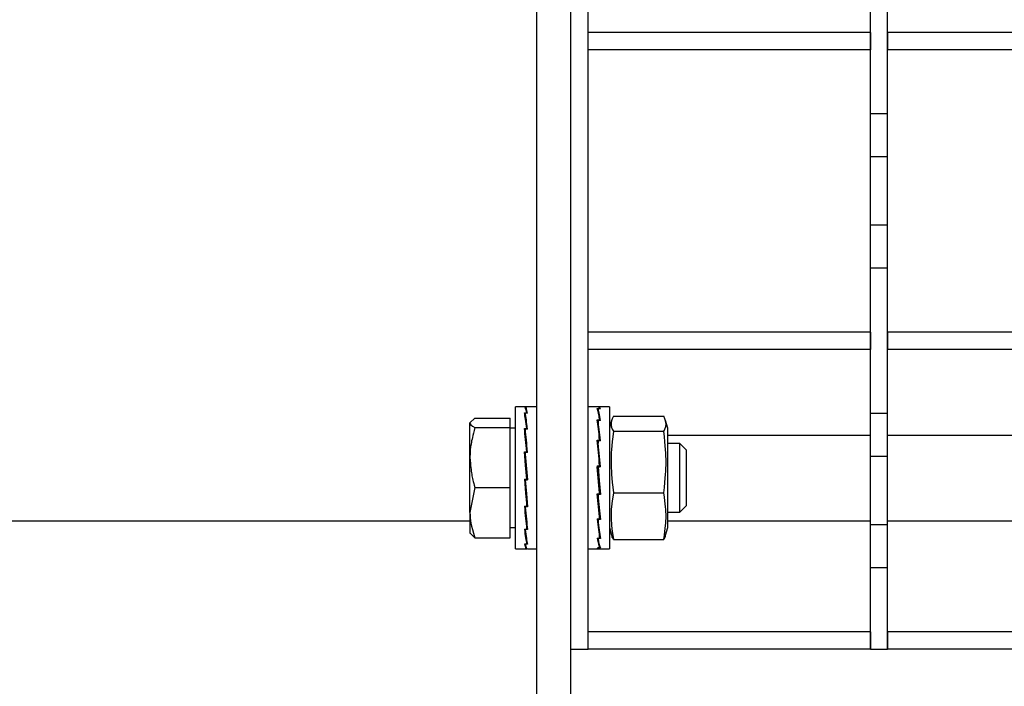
# Model space of a CAD drawing. Extents: x -72 to 51457, y 0 to 26838.
# Tile 107 of 203: x 9008 to 9123, y 9533 to 9611. Entities that reach past the tile are written whole.
import ezdxf
from ezdxf.enums import TextEntityAlignment as Align

# ---------------------------------------------------------------- set-up
doc = ezdxf.new("R2010")
doc.units = 0
doc.header["$LTSCALE"] = 12
for name, pattern in [('LDM', [0]), ('LEA', [0]), ('LFUN', [0]), ('SOLID_THIN', [0])]:
    doc.linetypes.add(name, pattern=pattern)
doc.layers.get('0').update_dxf_attribs({"linetype": 'CONTINUOUS'})
doc.layers.add('4', color=7, linetype='CONTINUOUS')
doc.styles.get("Standard").update_dxf_attribs({"font": 'medtext', "width": 0.75})
doc.styles.add('TDM', font='TXT', dxfattribs={"width": 0.675})
doc.dimstyles.new('MEDDIM1642', dxfattribs={"dimscale": 20, "dimtxt": 6, "dimasz": 3.5, "dimexe": 2.5, "dimexo": 2.5, "dimgap": 1.665, "dimtad": 1, "dimdec": 4, "dimrnd": 1, "dimzin": 12, "dimdsep": 46, "dimtxsty": 'Standard', "dimblk": 'MEDFUNV_7', "dimcen": 30, "dimclrd": 7, "dimclre": 7, "dimclrt": 7, "dimadec": 0, "dimazin": 0, "dimtfac": 0.7, "dimtdec": 4, "dimtmove": 0, "dimatfit": 3, "dimldrblk": 'MEDFUNV_7', "dimfxl": 0, "dimtolj": 1, "dimtzin": 0, "dimarcsym": 0})
doc.dimstyles.new('MEDDIM8157', dxfattribs={"dimscale": 20, "dimtxt": 6, "dimasz": 3.5, "dimexe": 2.5, "dimexo": 2.5, "dimgap": 1.665, "dimtad": 1, "dimdec": 4, "dimrnd": 1, "dimzin": 12, "dimdsep": 46, "dimtxsty": 'Standard', "dimblk": 'MEDFUNV_7', "dimcen": 30, "dimclrd": 7, "dimclre": 7, "dimclrt": 7, "dimadec": 0, "dimazin": 0, "dimtfac": 0.7, "dimtdec": 4, "dimtmove": 0, "dimatfit": 3, "dimldrblk": 'MEDFUNV_7', "dimfxl": 0, "dimtolj": 1, "dimtzin": 0, "dimarcsym": 0})

# ---------------------------------------------------------------- blocks, each defined once
blk = doc.blocks.new('MEDFUNV_6')
at = {"color": 0, "linetype": 'LFUN', "lineweight": -2}
for points in [[(1, 0.1333), (0, 0), (1, -0.1333), (1, 0.1333)], [(1, 0.1111), (0.1667, 0), (1, -0.1111)], [(1, 0.0889), (0.3333, 0), (1, -0.0889)], [(1, 0.0667), (0.5, 0), (1, -0.0667)], [(1, 0.0444), (0.6667, 0), (1, -0.0444)], [(1, 0.0222), (0.8333, 0), (1, -0.0222)]]:
    blk.add_lwpolyline(points, dxfattribs=at)
blk = doc.blocks.new('MEDFUNV_7')
at = {"color": 0, "linetype": 'LFUN', "lineweight": -2}
for points in [[(-1, 0.1333), (0, 0), (-1, -0.1333), (-1, 0.1333)], [(-1, 0.1111), (-0.1667, 0), (-1, -0.1111)], [(-1, 0.0889), (-0.3333, 0), (-1, -0.0889)], [(-1, 0.0667), (-0.5, 0), (-1, -0.0667)], [(-1, 0.0444), (-0.6667, 0), (-1, -0.0444)], [(-1, 0.0222), (-0.8333, 0), (-1, -0.0222)]]:
    blk.add_lwpolyline(points, dxfattribs=at)
blk = doc.blocks.new('MEDCLUMP_DIM_1643_')
at = {"layer": '4', "color": 7, "linetype": 'LEA', "lineweight": 25}
for p, q in [((5834.76, 9566.68), (5834.76, 10860.26)), ((10834.76, 9478.68), (10834.76, 10860.26))]:
    blk.add_line(p, q, dxfattribs=at)
at = {"layer": '4', "color": 7, "linetype": 'LDM', "lineweight": 25}
blk.add_line((5834.76, 10810.26), (10834.76, 10810.26), dxfattribs=at)
at = {"layer": '4', "color": 7, "linetype": 'LDM', "lineweight": 25, "xscale": 70, "yscale": 70, "zscale": 70}
for name, p in [('MEDFUNV_6', (5834.76, 10810.26)), ('MEDFUNV_7', (10834.76, 10810.26))]:
    blk.add_blockref(name, p, dxfattribs=at)
at = {"layer": '4', "color": 7, "lineweight": 25, "style": 'TDM', "width": 0.781579}
blk.add_text('5000', height=120, dxfattribs=at).set_placement((8186.26, 10810.26), align=Align.BOTTOM_LEFT)
blk = doc.blocks.new('*D70')
at = {"lineweight": 0}
blk.add_blockref('MEDCLUMP_DIM_1643_', (0, 0), dxfattribs=at)
blk = doc.blocks.new('MEDCLUMP_DIM_8158_')
at = {"layer": '4', "color": 7, "linetype": 'LEA', "lineweight": 25}
for p, q in [((5834.76, 10690.47), (5834.76, 11104.98)), ((11834.76, 9566.34), (11834.76, 11104.98))]:
    blk.add_line(p, q, dxfattribs=at)
at = {"layer": '4', "color": 7, "linetype": 'LDM', "lineweight": 25}
blk.add_line((5834.76, 11054.98), (11834.76, 11054.98), dxfattribs=at)
at = {"layer": '4', "color": 7, "linetype": 'LDM', "lineweight": 25, "xscale": 70, "yscale": 70, "zscale": 70}
for name, p in [('MEDFUNV_6', (5834.76, 11054.98)), ('MEDFUNV_7', (11834.76, 11054.98))]:
    blk.add_blockref(name, p, dxfattribs=at)
at = {"layer": '4', "color": 7, "lineweight": 25, "style": 'TDM'}
for s, width, p in [('( Option Aquaclean)', 0.748515, (8267.25, 11054.98)), ('6000', 0.781579, (7890.26, 11054.98))]:
    blk.add_text(s, height=120, dxfattribs=dict(at, width=width)).set_placement(p, align=Align.BOTTOM_LEFT)
blk = doc.blocks.new('*D16')
at = {"lineweight": 0}
blk.add_blockref('MEDCLUMP_DIM_8158_', (0, 0), dxfattribs=at)
blk = doc.blocks.new('Vela_Drauf')
at = {"color": 7, "linetype": 'SOLID_THIN', "lineweight": 25}
for p, q in [((9074.26, 9537.68), (9074.26, 9787.68)), ((9068.26, 9524.68), (9068.26, 9641.58)), ((9072.26, 9524.68), (9072.26, 9641.58)), ((9107.26, 9600.18), (9107.26, 9617.18)), ((9109.26, 9600.18), (9109.26, 9617.18)), ((9074.26, 9607.68), (9074.26, 9609.68)), ((9107.26, 9609.68), (9074.26, 9609.68)), ((9107.26, 9609.68), (9107.26, 9607.68)), ((9109.26, 9609.68), (9109.26, 9607.68)), ((9142.26, 9609.68), (9109.26, 9609.68)), ((9107.26, 9607.68), (9074.26, 9607.68)), ((9142.26, 9607.68), (9109.26, 9607.68)), ((9109.26, 9600.18), (9107.26, 9600.18)), ((9107.26, 9595.18), (9107.26, 9600.18)), ((9109.26, 9595.18), (9109.26, 9600.18)), ((9109.26, 9595.18), (9107.26, 9595.18)), ((9107.26, 9587.18), (9107.26, 9595.18)), ((9109.26, 9587.18), (9109.26, 9595.18)), ((9109.26, 9587.18), (9107.26, 9587.18)), ((9107.26, 9582.18), (9107.26, 9587.18)), ((9109.26, 9582.18), (9109.26, 9587.18)), ((9109.26, 9582.18), (9107.26, 9582.18)), ((9107.26, 9565.18), (9107.26, 9582.18)), ((9109.26, 9565.18), (9109.26, 9582.18)), ((9074.26, 9572.68), (9074.26, 9574.68)), ((9107.26, 9574.68), (9074.26, 9574.68)), ((9107.26, 9574.68), (9107.26, 9572.68)), ((9109.26, 9574.68), (9109.26, 9572.68)), ((9142.26, 9574.68), (9109.26, 9574.68)), ((9107.26, 9572.68), (9074.26, 9572.68)), ((9142.26, 9572.68), (9109.26, 9572.68)), ((9067.09, 9565.98), (9065.76, 9565.98)), ((9065.76, 9549.38), (9065.76, 9565.98)), ((9066.82, 9565.98), (9067.01, 9565.98)), ((9066.82, 9565.29), (9067.01, 9565.29)), ((9067.19, 9565.98), (9066.91, 9565.98)), ((9066.91, 9565.98), (9066.91, 9565.89)), ((9067.19, 9565.25), (9066.91, 9565.25)), ((9066.91, 9565.25), (9066.92, 9564.78)), ((9067.01, 9565.98), (9067.1, 9565.98)), ((9067.01, 9565.98), (9067.01, 9565.98)), ((9067.01, 9565.29), (9067.1, 9565.29)), ((9067.01, 9565.29), (9067.01, 9565.25)), ((9067.1, 9565.98), (9067.1, 9565.98)), ((9067.1, 9565.29), (9067.1, 9565.25)), ((9068.26, 9565.98), (9067.17, 9565.98)), ((9075.44, 9565.98), (9074.26, 9565.98)), ((9075.32, 9565.77), (9075.61, 9565.77)), ((9075.51, 9565.75), (9075.42, 9565.75)), ((9075.42, 9565.75), (9075.42, 9565.45)), ((9075.7, 9565.75), (9075.51, 9565.75)), ((9076.76, 9565.98), (9075.53, 9565.98)), ((9075.61, 9565.77), (9075.61, 9565.75)), ((9076.76, 9565.98), (9076.76, 9549.38)), ((9077.21, 9564.88), (9083.1, 9564.88)), ((9109.26, 9565.18), (9107.26, 9565.18)), ((9107.26, 9560.18), (9107.26, 9565.18)), ((9109.26, 9560.18), (9109.26, 9565.18)), ((9061.04, 9564.67), (9060.46, 9564.11)), ((9060.46, 9560.05), (9060.46, 9564.11)), ((9061.04, 9564.67), (9065.16, 9564.67)), ((9065.16, 9563.55), (9065.16, 9564.67)), ((9066.92, 9564.83), (9066.9, 9564.83)), ((9067.13, 9563.37), (9066.92, 9564.78)), ((9075.32, 9564.45), (9075.61, 9564.45)), ((9075.42, 9564.03), (9075.38, 9564.03)), ((9075.51, 9564.4), (9075.42, 9564.4)), ((9075.42, 9564.4), (9075.42, 9563.97)), ((9075.66, 9562.02), (9075.42, 9563.97)), ((9075.7, 9564.4), (9075.51, 9564.4)), ((9075.61, 9564.45), (9075.61, 9564.4)), ((9076.99, 9564.37), (9076.76, 9563.48)), ((9083.56, 9563.48), (9083.32, 9564.37)), ((9061.04, 9563.55), (9065.16, 9563.55)), ((9065.16, 9556.56), (9065.16, 9563.55)), ((9065.76, 9563.5), (9065.16, 9563.5)), ((9066.82, 9563.44), (9067.01, 9563.44)), ((9066.91, 9563.09), (9066.86, 9563.09)), ((9067.19, 9563.37), (9066.91, 9563.37)), ((9066.91, 9563.37), (9066.92, 9563.02)), ((9066.92, 9563.02), (9067.16, 9560.63)), ((9067.01, 9563.44), (9067.1, 9563.44)), ((9067.01, 9563.37), (9067.01, 9563.44)), ((9067.1, 9563.37), (9067.1, 9563.44)), ((9077.21, 9563.13), (9083.1, 9563.13)), ((9083.56, 9563.32), (9083.56, 9563.48)), ((9083.56, 9551.88), (9083.56, 9563.32)), ((9083.56, 9562.68), (9107.26, 9562.68)), ((9109.26, 9562.68), (9142.26, 9562.68)), ((9075.32, 9562.1), (9075.61, 9562.1)), ((9075.42, 9561.82), (9075.35, 9561.82)), ((9075.51, 9562.02), (9075.42, 9562.02)), ((9075.42, 9562.02), (9075.42, 9561.74)), ((9075.68, 9558.98), (9075.42, 9561.74)), ((9075.7, 9562.02), (9075.51, 9562.02)), ((9075.61, 9562.1), (9075.6, 9562.02)), ((9084.99, 9561.68), (9083.56, 9561.68)), ((9085.76, 9560.92), (9084.99, 9561.68)), ((9084.99, 9559.14), (9084.99, 9561.68)), ((9066.82, 9560.71), (9067.01, 9560.71)), ((9066.91, 9560.53), (9066.83, 9560.53)), ((9067.19, 9560.63), (9066.91, 9560.63)), ((9066.91, 9560.63), (9066.92, 9560.44)), ((9066.92, 9560.44), (9067.18, 9557.45)), ((9067.01, 9560.71), (9067.1, 9560.71)), ((9067.01, 9560.71), (9067.01, 9560.71)), ((9067.01, 9560.63), (9067.01, 9560.71)), ((9067.1, 9560.71), (9067.1, 9560.63)), ((9085.76, 9558.86), (9085.76, 9560.92)), ((9060.46, 9553.63), (9060.46, 9560.05)), ((9084.99, 9553.68), (9084.99, 9559.14)), ((9107.26, 9552.18), (9107.26, 9560.18)), ((9109.26, 9560.18), (9107.26, 9560.18)), ((9109.26, 9552.18), (9109.26, 9560.18)), ((9075.32, 9559.07), (9075.61, 9559.07)), ((9075.32, 9559.07), (9075.33, 9558.98)), ((9075.6, 9555.95), (9075.33, 9558.98)), ((9075.51, 9558.98), (9075.33, 9558.98)), ((9075.51, 9558.98), (9075.42, 9558.98)), ((9075.7, 9558.98), (9075.51, 9558.98)), ((9075.51, 9558.98), (9075.6, 9558.98)), ((9075.51, 9558.98), (9075.51, 9558.98)), ((9075.61, 9559.07), (9075.6, 9558.98)), ((9085.76, 9554.45), (9085.76, 9558.86)), ((9066.82, 9557.52), (9067.01, 9557.52)), ((9066.83, 9557.52), (9067.09, 9554.57)), ((9066.91, 9557.44), (9066.92, 9557.45)), ((9067.19, 9557.44), (9066.91, 9557.44)), ((9067.01, 9557.45), (9066.92, 9557.45)), ((9067.01, 9557.53), (9067.1, 9557.53)), ((9067.01, 9557.45), (9067.01, 9557.53)), ((9067.01, 9557.45), (9067.18, 9557.45)), ((9067.19, 9557.44), (9067.18, 9557.45)), ((9061.04, 9556.56), (9060.46, 9553.63)), ((9061.04, 9556.56), (9065.16, 9556.56)), ((9065.16, 9550.69), (9065.16, 9556.56)), ((9075.32, 9555.83), (9075.61, 9555.83)), ((9075.6, 9553.18), (9075.34, 9555.83)), ((9075.42, 9555.75), (9075.42, 9555.83)), ((9075.51, 9555.75), (9075.42, 9555.75)), ((9075.51, 9555.83), (9075.51, 9555.75)), ((9075.7, 9555.75), (9075.51, 9555.75)), ((9075.51, 9555.75), (9075.51, 9555.75)), ((9075.61, 9555.83), (9075.6, 9555.95)), ((9075.6, 9555.86), (9075.69, 9555.86)), ((9077.21, 9555.93), (9083.1, 9555.93)), ((9067.1, 9554.36), (9067.09, 9554.57)), ((9067.09, 9554.49), (9067.17, 9554.49)), ((9060.46, 9553.63), (9060.46, 9551.18)), ((9066.82, 9554.36), (9067.01, 9554.36)), ((9066.85, 9554.36), (9067.09, 9552.09)), ((9066.91, 9554.28), (9066.91, 9554.36)), ((9067.19, 9554.28), (9066.91, 9554.28)), ((9067.01, 9554.36), (9067.1, 9554.36)), ((9083.56, 9553.68), (9084.99, 9553.68)), ((9084.99, 9553.68), (9085.76, 9554.45)), ((8784.76, 9552.68), (9060.46, 9552.68)), ((9075.32, 9552.88), (9075.61, 9552.88)), ((9075.6, 9551.09), (9075.37, 9552.88)), ((9075.42, 9552.8), (9075.42, 9552.88)), ((9075.51, 9552.8), (9075.42, 9552.8)), ((9075.51, 9552.88), (9075.51, 9552.8)), ((9075.7, 9552.8), (9075.51, 9552.8)), ((9075.61, 9552.88), (9075.6, 9553.18)), ((9075.6, 9553.1), (9075.67, 9553.1)), ((9083.56, 9552.68), (9107.26, 9552.68)), ((9109.26, 9552.68), (9142.26, 9552.68)), ((9061.04, 9550.69), (9060.46, 9551.26)), ((9065.16, 9551.87), (9065.76, 9551.87)), ((9066.82, 9551.7), (9067.01, 9551.7)), ((9066.88, 9551.7), (9066.96, 9551.27)), ((9066.91, 9551.64), (9066.91, 9551.7)), ((9067.19, 9551.64), (9066.91, 9551.64)), ((9067.01, 9551.7), (9067.1, 9551.7)), ((9067.1, 9551.7), (9067.09, 9552.09)), ((9067.09, 9552.02), (9067.15, 9552.02)), ((9075.61, 9550.65), (9075.6, 9551.09)), ((9076.76, 9551.88), (9076.99, 9551)), ((9083.32, 9551), (9083.56, 9551.88)), ((9109.26, 9552.18), (9107.26, 9552.18)), ((9107.26, 9547.18), (9107.26, 9552.18)), ((9109.26, 9547.18), (9109.26, 9552.18)), ((9061.04, 9550.69), (9065.16, 9550.69)), ((9066.82, 9549.96), (9067.01, 9549.96)), ((9066.91, 9549.92), (9066.91, 9549.96)), ((9067.19, 9549.92), (9066.91, 9549.92)), ((9067.01, 9549.96), (9067.1, 9549.96)), ((9067.1, 9549.96), (9067.09, 9550.4)), ((9075.32, 9550.65), (9075.61, 9550.65)), ((9075.42, 9550.65), (9075.42, 9550.61)), ((9075.51, 9550.61), (9075.42, 9550.61)), ((9075.51, 9550.65), (9075.51, 9550.61)), ((9075.7, 9550.61), (9075.51, 9550.61)), ((9075.6, 9551.04), (9075.63, 9551.04)), ((9077.21, 9550.49), (9083.1, 9550.49)), ((9065.76, 9549.38), (9067.09, 9549.38)), ((9067.1, 9549.38), (9067.1, 9549.42)), ((9067.15, 9549.39), (9067.1, 9549.39)), ((9067.17, 9549.38), (9068.26, 9549.38)), ((9074.26, 9549.38), (9075.44, 9549.38)), ((9075.32, 9549.5), (9075.61, 9549.5)), ((9075.42, 9549.49), (9075.42, 9549.5)), ((9075.51, 9549.49), (9075.42, 9549.49)), ((9075.51, 9549.49), (9075.51, 9549.5)), ((9075.7, 9549.49), (9075.51, 9549.49)), ((9075.53, 9549.38), (9076.76, 9549.38)), ((9075.61, 9549.5), (9075.6, 9549.73)), ((9107.26, 9537.68), (9107.26, 9547.18)), ((9109.26, 9547.18), (9107.26, 9547.18)), ((9109.26, 9537.68), (9109.26, 9547.18)), ((9074.26, 9537.68), (9074.26, 9539.68)), ((9107.26, 9539.68), (9074.26, 9539.68)), ((9107.26, 9539.68), (9107.26, 9537.68)), ((9109.26, 9539.68), (9109.26, 9537.68)), ((9142.26, 9539.68), (9109.26, 9539.68)), ((9072.26, 9537.68), (9074.26, 9537.68)), ((9107.26, 9537.68), (9074.26, 9537.68)), ((9107.26, 9537.68), (9109.26, 9537.68)), ((9142.26, 9537.68), (9109.26, 9537.68))]:
    blk.add_line(p, q, dxfattribs=at)
for points in [[(9067.19, 9565.98), (9067.18, 9565.98), (9067.17, 9565.98)], [(9067.1, 9557.53), (9066.96, 9559.15), (9066.82, 9560.71)], [(9067.19, 9557.44), (9067.05, 9559.06), (9066.91, 9560.63)], [(9075.32, 9559.07), (9075.47, 9557.45), (9075.61, 9555.83)], [(9075.42, 9558.98), (9075.56, 9557.36), (9075.7, 9555.75)], [(9066.82, 9557.52), (9066.96, 9555.91), (9067.1, 9554.36)], [(9066.91, 9557.44), (9067.05, 9555.82), (9067.19, 9554.28)]]:
    blk.add_lwpolyline(points, dxfattribs=at)
for points in [[(9075.7, 9565.75), (9075.63, 9565.94), (9075.56, 9566.02), (9075.49, 9565.97)], [(9067.1, 9565.29), (9067.01, 9565.73), (9066.91, 9565.96), (9066.82, 9565.98)], [(9067.1, 9563.44), (9067, 9564.25), (9066.91, 9564.84), (9066.82, 9565.29)], [(9067.19, 9565.25), (9067.1, 9565.7), (9067, 9565.95), (9066.91, 9565.98)], [(9067.19, 9563.37), (9067.09, 9564.19), (9067, 9564.79), (9066.91, 9565.25)], [(9075.61, 9564.45), (9075.51, 9565.08), (9075.42, 9565.53), (9075.32, 9565.77)], [(9075.7, 9564.4), (9075.61, 9565.04), (9075.51, 9565.5), (9075.42, 9565.75)], [(9075.61, 9565.77), (9075.55, 9565.91), (9075.5, 9565.98), (9075.44, 9565.98)], [(9060.46, 9564.11), (9060.46, 9563.95), (9060.58, 9563.83), (9061.04, 9563.55)], [(9075.61, 9562.1), (9075.51, 9563.04), (9075.42, 9563.81), (9075.32, 9564.45)], [(9075.7, 9562.02), (9075.6, 9562.97), (9075.51, 9563.75), (9075.42, 9564.4)], [(9067.1, 9560.71), (9067, 9561.74), (9066.91, 9562.64), (9066.82, 9563.44)], [(9067.19, 9560.63), (9067.1, 9561.66), (9067, 9562.57), (9066.91, 9563.37)], [(9075.61, 9559.07), (9075.51, 9560.16), (9075.42, 9561.16), (9075.32, 9562.1)], [(9075.7, 9558.98), (9075.6, 9560.07), (9075.51, 9561.08), (9075.42, 9562.02)], [(9075.32, 9555.83), (9075.42, 9554.76), (9075.51, 9553.78), (9075.61, 9552.88)], [(9075.42, 9555.75), (9075.51, 9554.67), (9075.6, 9553.7), (9075.7, 9552.8)], [(9060.46, 9553.63), (9060.46, 9552.78), (9060.58, 9552.18), (9061.04, 9550.69)], [(9066.82, 9554.36), (9066.91, 9553.35), (9067, 9552.47), (9067.1, 9551.7)], [(9066.91, 9554.28), (9067, 9553.27), (9067.1, 9552.4), (9067.19, 9551.64)], [(9075.32, 9552.88), (9075.42, 9551.97), (9075.51, 9551.25), (9075.61, 9550.65)], [(9075.42, 9552.8), (9075.51, 9551.9), (9075.6, 9551.19), (9075.7, 9550.61)], [(9066.82, 9551.7), (9066.91, 9550.92), (9067, 9550.37), (9067.1, 9549.96)], [(9066.91, 9551.64), (9067, 9550.87), (9067.09, 9550.32), (9067.19, 9549.92)], [(9066.82, 9549.96), (9066.91, 9549.56), (9067.01, 9549.36), (9067.1, 9549.38)], [(9066.91, 9549.92), (9066.99, 9549.57), (9067.08, 9549.38), (9067.17, 9549.38)], [(9075.32, 9550.65), (9075.42, 9550.07), (9075.51, 9549.68), (9075.61, 9549.5)], [(9075.42, 9550.61), (9075.51, 9550.04), (9075.61, 9549.66), (9075.7, 9549.49)], [(9077.21, 9550.49), (9077.09, 9550.7), (9077.07, 9550.76), (9077.04, 9551)], [(9083.27, 9551), (9083.25, 9550.76), (9083.23, 9550.7), (9083.1, 9550.49)], [(9075.32, 9549.5), (9075.38, 9549.4), (9075.43, 9549.36), (9075.49, 9549.4)], [(9075.42, 9549.49), (9075.45, 9549.42), (9075.49, 9549.38), (9075.53, 9549.38)]]:
    blk.add_open_spline(points, degree=3, dxfattribs=at)
for points, knots in [([(9077.21, 9564.88), (9077, 9564.41), (9076.94, 9564.21), (9076.94, 9563.96), (9076.95, 9563.84), (9076.97, 9563.71), (9077.01, 9563.58), (9077.05, 9563.45), (9077.1, 9563.34), (9077.21, 9563.13)], [0, 0, 0, 0, 1, 1, 1, 2, 2, 2, 3, 3, 3, 3]), ([(9083.1, 9563.13), (9083.22, 9563.34), (9083.26, 9563.45), (9083.31, 9563.58), (9083.35, 9563.71), (9083.37, 9563.84), (9083.37, 9563.96), (9083.38, 9564.21), (9083.32, 9564.41), (9083.1, 9564.88)], [0, 0, 0, 0, 1, 1, 1, 2, 2, 2, 3, 3, 3, 3]), ([(9061.04, 9563.55), (9060.77, 9562.57), (9060.67, 9562.13), (9060.59, 9561.64), (9060.5, 9561.14), (9060.48, 9560.83), (9060.46, 9560.05)], [0, 0, 0, 0, 1, 1, 1, 2, 2, 2, 2]), ([(9077.21, 9563.13), (9077.01, 9561.29), (9076.94, 9560.45), (9076.94, 9559.53), (9076.95, 9558.61), (9077.01, 9557.78), (9077.21, 9555.93)], [0, 0, 0, 0, 1, 1, 1, 2, 2, 2, 2]), ([(9083.1, 9555.93), (9083.31, 9557.77), (9083.37, 9558.6), (9083.37, 9559.52), (9083.37, 9560.44), (9083.31, 9561.28), (9083.1, 9563.13)], [0, 0, 0, 0, 1, 1, 1, 2, 2, 2, 2]), ([(9060.46, 9560.05), (9060.53, 9559.05), (9060.58, 9558.6), (9060.66, 9558.1), (9060.74, 9557.6), (9060.82, 9557.3), (9061.04, 9556.56)], [0, 0, 0, 0, 1, 1, 1, 2, 2, 2, 2]), ([(9077.21, 9555.93), (9077.01, 9554.54), (9076.94, 9553.91), (9076.94, 9553.21), (9076.95, 9552.51), (9077.01, 9551.88), (9077.21, 9550.49)], [0, 0, 0, 0, 1, 1, 1, 2, 2, 2, 2]), ([(9083.1, 9550.49), (9083.31, 9551.88), (9083.37, 9552.51), (9083.37, 9553.2), (9083.37, 9553.9), (9083.31, 9554.53), (9083.1, 9555.93)], [0, 0, 0, 0, 1, 1, 1, 2, 2, 2, 2])]:
    blk.add_open_spline(points, degree=3, knots=knots, dxfattribs=at)
blk = doc.blocks.new('Türen_Drauf')
at = {"color": 7, "linetype": 'SOLID_THIN', "lineweight": 25}
for p, q in [((9074.26, 9537.68), (9074.26, 9787.68)), ((9068.26, 9524.68), (9068.26, 9641.58)), ((9072.26, 9524.68), (9072.26, 9641.58)), ((9107.26, 9600.18), (9107.26, 9617.18)), ((9109.26, 9600.18), (9109.26, 9617.18)), ((9107.26, 9609.68), (9074.26, 9609.68)), ((9074.26, 9607.68), (9074.26, 9609.68)), ((9107.26, 9609.68), (9107.26, 9607.68)), ((9109.26, 9609.68), (9109.26, 9607.68)), ((9142.26, 9609.68), (9109.26, 9609.68)), ((9107.26, 9607.68), (9074.26, 9607.68)), ((9142.26, 9607.68), (9109.26, 9607.68)), ((9109.26, 9600.18), (9107.26, 9600.18)), ((9107.26, 9595.18), (9107.26, 9600.18)), ((9109.26, 9595.18), (9109.26, 9600.18)), ((9109.26, 9595.18), (9107.26, 9595.18)), ((9107.26, 9587.18), (9107.26, 9595.18)), ((9109.26, 9587.18), (9109.26, 9595.18)), ((9109.26, 9587.18), (9107.26, 9587.18)), ((9107.26, 9582.18), (9107.26, 9587.18)), ((9109.26, 9582.18), (9109.26, 9587.18)), ((9109.26, 9582.18), (9107.26, 9582.18)), ((9107.26, 9565.18), (9107.26, 9582.18)), ((9109.26, 9565.18), (9109.26, 9582.18)), ((9074.26, 9572.68), (9074.26, 9574.68)), ((9107.26, 9574.68), (9074.26, 9574.68)), ((9107.26, 9574.68), (9107.26, 9572.68)), ((9109.26, 9574.68), (9109.26, 9572.68)), ((9142.26, 9574.68), (9109.26, 9574.68)), ((9107.26, 9572.68), (9074.26, 9572.68)), ((9142.26, 9572.68), (9109.26, 9572.68)), ((9067.09, 9565.98), (9065.76, 9565.98)), ((9065.76, 9549.38), (9065.76, 9565.98)), ((9066.82, 9565.98), (9067.01, 9565.98)), ((9066.82, 9565.29), (9067.01, 9565.29)), ((9067.19, 9565.98), (9066.91, 9565.98)), ((9066.91, 9565.98), (9066.91, 9565.89)), ((9067.19, 9565.25), (9066.91, 9565.25)), ((9066.91, 9565.25), (9066.92, 9564.78)), ((9067.01, 9565.98), (9067.1, 9565.98)), ((9067.01, 9565.98), (9067.01, 9565.98)), ((9067.01, 9565.29), (9067.1, 9565.29)), ((9067.01, 9565.29), (9067.01, 9565.25)), ((9067.1, 9565.98), (9067.1, 9565.98)), ((9067.1, 9565.29), (9067.1, 9565.25)), ((9068.26, 9565.98), (9067.17, 9565.98)), ((9075.44, 9565.98), (9074.26, 9565.98)), ((9075.32, 9565.77), (9075.61, 9565.77)), ((9075.51, 9565.75), (9075.42, 9565.75)), ((9075.42, 9565.75), (9075.42, 9565.45)), ((9075.7, 9565.75), (9075.51, 9565.75)), ((9076.76, 9565.98), (9075.53, 9565.98)), ((9075.61, 9565.77), (9075.61, 9565.75)), ((9076.76, 9565.98), (9076.76, 9549.38)), ((9077.21, 9564.88), (9083.1, 9564.88)), ((9109.26, 9565.18), (9107.26, 9565.18)), ((9107.26, 9560.18), (9107.26, 9565.18)), ((9109.26, 9560.18), (9109.26, 9565.18)), ((9061.04, 9564.67), (9060.46, 9564.11)), ((9060.46, 9560.05), (9060.46, 9564.11)), ((9061.04, 9564.67), (9065.16, 9564.67)), ((9065.16, 9563.55), (9065.16, 9564.67)), ((9066.92, 9564.83), (9066.9, 9564.83)), ((9067.13, 9563.37), (9066.92, 9564.78)), ((9075.32, 9564.45), (9075.61, 9564.45)), ((9075.42, 9564.03), (9075.38, 9564.03)), ((9075.51, 9564.4), (9075.42, 9564.4)), ((9075.42, 9564.4), (9075.42, 9563.97)), ((9075.66, 9562.02), (9075.42, 9563.97)), ((9075.7, 9564.4), (9075.51, 9564.4)), ((9075.61, 9564.45), (9075.61, 9564.4)), ((9076.99, 9564.37), (9076.76, 9563.48)), ((9083.56, 9563.48), (9083.32, 9564.37)), ((9061.04, 9563.55), (9065.16, 9563.55)), ((9065.16, 9556.56), (9065.16, 9563.55)), ((9065.76, 9563.5), (9065.16, 9563.5)), ((9066.82, 9563.44), (9067.01, 9563.44)), ((9066.91, 9563.09), (9066.86, 9563.09)), ((9067.19, 9563.37), (9066.91, 9563.37)), ((9066.91, 9563.37), (9066.92, 9563.02)), ((9066.92, 9563.02), (9067.16, 9560.63)), ((9067.01, 9563.44), (9067.1, 9563.44)), ((9067.01, 9563.37), (9067.01, 9563.44)), ((9067.1, 9563.37), (9067.1, 9563.44)), ((9077.21, 9563.13), (9083.1, 9563.13)), ((9083.56, 9563.32), (9083.56, 9563.48)), ((9083.56, 9551.88), (9083.56, 9563.32)), ((9075.32, 9562.1), (9075.61, 9562.1)), ((9075.42, 9561.82), (9075.35, 9561.82)), ((9075.51, 9562.02), (9075.42, 9562.02)), ((9075.42, 9562.02), (9075.42, 9561.74)), ((9075.68, 9558.98), (9075.42, 9561.74)), ((9075.7, 9562.02), (9075.51, 9562.02)), ((9075.61, 9562.1), (9075.6, 9562.02)), ((9084.99, 9561.68), (9083.56, 9561.68)), ((9085.76, 9560.92), (9084.99, 9561.68)), ((9084.99, 9559.14), (9084.99, 9561.68)), ((9066.82, 9560.71), (9067.01, 9560.71)), ((9066.91, 9560.53), (9066.83, 9560.53)), ((9067.19, 9560.63), (9066.91, 9560.63)), ((9066.91, 9560.63), (9066.92, 9560.44)), ((9066.92, 9560.44), (9067.18, 9557.45)), ((9067.01, 9560.71), (9067.1, 9560.71)), ((9067.01, 9560.63), (9067.01, 9560.71)), ((9067.1, 9560.71), (9067.1, 9560.63)), ((9085.76, 9558.86), (9085.76, 9560.92)), ((9060.46, 9553.63), (9060.46, 9560.05)), ((9084.99, 9553.68), (9084.99, 9559.14)), ((9109.26, 9560.18), (9107.26, 9560.18)), ((9107.26, 9552.18), (9107.26, 9560.18)), ((9109.26, 9552.18), (9109.26, 9560.18)), ((9075.32, 9559.07), (9075.61, 9559.07)), ((9075.32, 9559.07), (9075.33, 9558.98)), ((9075.6, 9555.95), (9075.33, 9558.98)), ((9075.51, 9558.98), (9075.33, 9558.98)), ((9075.51, 9558.98), (9075.42, 9558.98)), ((9075.7, 9558.98), (9075.51, 9558.98)), ((9075.51, 9558.98), (9075.6, 9558.98)), ((9075.51, 9558.98), (9075.51, 9558.98)), ((9075.61, 9559.07), (9075.6, 9558.98)), ((9085.76, 9554.45), (9085.76, 9558.86)), ((9066.82, 9557.52), (9067.01, 9557.52)), ((9066.83, 9557.52), (9067.09, 9554.57)), ((9066.91, 9557.44), (9066.92, 9557.45)), ((9067.19, 9557.44), (9066.91, 9557.44)), ((9067.01, 9557.45), (9066.92, 9557.45)), ((9067.01, 9557.53), (9067.1, 9557.53)), ((9067.01, 9557.45), (9067.01, 9557.53)), ((9067.01, 9557.45), (9067.18, 9557.45)), ((9067.19, 9557.44), (9067.18, 9557.45)), ((9061.04, 9556.56), (9060.46, 9553.63)), ((9061.04, 9556.56), (9065.16, 9556.56)), ((9065.16, 9550.69), (9065.16, 9556.56)), ((9075.32, 9555.83), (9075.61, 9555.83)), ((9075.6, 9553.18), (9075.34, 9555.83)), ((9075.42, 9555.75), (9075.42, 9555.83)), ((9075.51, 9555.75), (9075.42, 9555.75)), ((9075.51, 9555.83), (9075.51, 9555.75)), ((9075.7, 9555.75), (9075.51, 9555.75)), ((9075.51, 9555.75), (9075.51, 9555.75)), ((9075.61, 9555.83), (9075.6, 9555.95)), ((9075.6, 9555.86), (9075.69, 9555.86)), ((9077.21, 9555.93), (9083.1, 9555.93)), ((9067.1, 9554.36), (9067.09, 9554.57)), ((9067.09, 9554.49), (9067.17, 9554.49)), ((9060.46, 9553.63), (9060.46, 9551.18)), ((9066.82, 9554.36), (9067.01, 9554.36)), ((9066.85, 9554.36), (9067.09, 9552.09)), ((9066.91, 9554.28), (9066.91, 9554.36)), ((9067.19, 9554.28), (9066.91, 9554.28)), ((9067.01, 9554.36), (9067.1, 9554.36)), ((9083.56, 9553.68), (9084.99, 9553.68)), ((9084.99, 9553.68), (9085.76, 9554.45)), ((9075.32, 9552.88), (9075.61, 9552.88)), ((9075.6, 9551.09), (9075.37, 9552.88)), ((9075.42, 9552.8), (9075.42, 9552.88)), ((9075.51, 9552.8), (9075.42, 9552.8)), ((9075.51, 9552.88), (9075.51, 9552.8)), ((9075.7, 9552.8), (9075.51, 9552.8)), ((9075.61, 9552.88), (9075.6, 9553.18)), ((9075.6, 9553.1), (9075.67, 9553.1)), ((9061.04, 9550.69), (9060.46, 9551.26)), ((9065.16, 9551.87), (9065.76, 9551.87)), ((9066.82, 9551.7), (9067.01, 9551.7)), ((9066.88, 9551.7), (9066.96, 9551.27)), ((9066.91, 9551.64), (9066.91, 9551.7)), ((9067.19, 9551.64), (9066.91, 9551.64)), ((9067.01, 9551.7), (9067.1, 9551.7)), ((9067.1, 9551.7), (9067.09, 9552.09)), ((9067.09, 9552.02), (9067.15, 9552.02)), ((9075.61, 9550.65), (9075.6, 9551.09)), ((9076.76, 9551.88), (9076.99, 9551)), ((9083.32, 9551), (9083.56, 9551.88)), ((9109.26, 9552.18), (9107.26, 9552.18)), ((9107.26, 9547.18), (9107.26, 9552.18)), ((9109.26, 9547.18), (9109.26, 9552.18)), ((9061.04, 9550.69), (9065.16, 9550.69)), ((9066.82, 9549.96), (9067.01, 9549.96)), ((9066.91, 9549.92), (9066.91, 9549.96)), ((9067.19, 9549.92), (9066.91, 9549.92)), ((9067.01, 9549.96), (9067.1, 9549.96)), ((9067.1, 9549.96), (9067.09, 9550.4)), ((9075.32, 9550.65), (9075.61, 9550.65)), ((9075.42, 9550.65), (9075.42, 9550.61)), ((9075.51, 9550.61), (9075.42, 9550.61)), ((9075.51, 9550.65), (9075.51, 9550.61)), ((9075.7, 9550.61), (9075.51, 9550.61)), ((9075.6, 9551.04), (9075.63, 9551.04)), ((9077.21, 9550.49), (9083.1, 9550.49)), ((9065.76, 9549.38), (9067.09, 9549.38)), ((9067.1, 9549.38), (9067.1, 9549.42)), ((9067.15, 9549.39), (9067.1, 9549.39)), ((9067.17, 9549.38), (9068.26, 9549.38)), ((9074.26, 9549.38), (9075.44, 9549.38)), ((9075.32, 9549.5), (9075.61, 9549.5)), ((9075.42, 9549.49), (9075.42, 9549.5)), ((9075.51, 9549.49), (9075.42, 9549.49)), ((9075.51, 9549.49), (9075.51, 9549.5)), ((9075.7, 9549.49), (9075.51, 9549.49)), ((9075.53, 9549.38), (9076.76, 9549.38)), ((9075.61, 9549.5), (9075.6, 9549.73)), ((9109.26, 9547.18), (9107.26, 9547.18)), ((9107.26, 9537.68), (9107.26, 9547.18)), ((9109.26, 9537.68), (9109.26, 9547.18)), ((9074.26, 9537.68), (9074.26, 9539.68)), ((9107.26, 9539.68), (9074.26, 9539.68)), ((9107.26, 9539.68), (9107.26, 9537.68)), ((9109.26, 9539.68), (9109.26, 9537.68)), ((9142.26, 9539.68), (9109.26, 9539.68)), ((9072.26, 9537.68), (9074.26, 9537.68)), ((9107.26, 9537.68), (9074.26, 9537.68)), ((9107.26, 9537.68), (9109.26, 9537.68)), ((9142.26, 9537.68), (9109.26, 9537.68))]:
    blk.add_line(p, q, dxfattribs=at)
for points in [[(9067.19, 9565.98), (9067.18, 9565.98), (9067.17, 9565.98)], [(9067.1, 9557.53), (9066.96, 9559.15), (9066.82, 9560.71)], [(9067.19, 9557.44), (9067.05, 9559.06), (9066.91, 9560.63)], [(9075.32, 9559.07), (9075.47, 9557.45), (9075.61, 9555.83)], [(9075.42, 9558.98), (9075.56, 9557.36), (9075.7, 9555.75)], [(9066.82, 9557.52), (9066.96, 9555.91), (9067.1, 9554.36)], [(9066.91, 9557.44), (9067.05, 9555.82), (9067.19, 9554.28)]]:
    blk.add_lwpolyline(points, dxfattribs=at)
for points in [[(9075.7, 9565.75), (9075.63, 9565.94), (9075.56, 9566.02), (9075.49, 9565.97)], [(9067.1, 9565.29), (9067.01, 9565.73), (9066.91, 9565.96), (9066.82, 9565.98)], [(9067.1, 9563.44), (9067, 9564.25), (9066.91, 9564.84), (9066.82, 9565.29)], [(9067.19, 9565.25), (9067.1, 9565.7), (9067, 9565.95), (9066.91, 9565.98)], [(9067.19, 9563.37), (9067.09, 9564.19), (9067, 9564.79), (9066.91, 9565.25)], [(9075.61, 9564.45), (9075.51, 9565.08), (9075.42, 9565.53), (9075.32, 9565.77)], [(9075.7, 9564.4), (9075.61, 9565.04), (9075.51, 9565.5), (9075.42, 9565.75)], [(9075.61, 9565.77), (9075.55, 9565.91), (9075.5, 9565.98), (9075.44, 9565.98)], [(9060.46, 9564.11), (9060.46, 9563.95), (9060.58, 9563.83), (9061.04, 9563.55)], [(9075.61, 9562.1), (9075.51, 9563.04), (9075.42, 9563.81), (9075.32, 9564.45)], [(9075.7, 9562.02), (9075.6, 9562.97), (9075.51, 9563.75), (9075.42, 9564.4)], [(9067.1, 9560.71), (9067, 9561.74), (9066.91, 9562.64), (9066.82, 9563.44)], [(9067.19, 9560.63), (9067.1, 9561.66), (9067, 9562.57), (9066.91, 9563.37)], [(9075.61, 9559.07), (9075.51, 9560.16), (9075.42, 9561.16), (9075.32, 9562.1)], [(9075.7, 9558.98), (9075.6, 9560.07), (9075.51, 9561.08), (9075.42, 9562.02)], [(9075.32, 9555.83), (9075.42, 9554.76), (9075.51, 9553.78), (9075.61, 9552.88)], [(9075.42, 9555.75), (9075.51, 9554.67), (9075.6, 9553.7), (9075.7, 9552.8)], [(9060.46, 9553.63), (9060.46, 9552.78), (9060.58, 9552.18), (9061.04, 9550.69)], [(9066.82, 9554.36), (9066.91, 9553.35), (9067, 9552.47), (9067.1, 9551.7)], [(9066.91, 9554.28), (9067, 9553.27), (9067.1, 9552.4), (9067.19, 9551.64)], [(9075.32, 9552.88), (9075.42, 9551.97), (9075.51, 9551.25), (9075.61, 9550.65)], [(9075.42, 9552.8), (9075.51, 9551.9), (9075.6, 9551.19), (9075.7, 9550.61)], [(9066.82, 9551.7), (9066.91, 9550.92), (9067, 9550.37), (9067.1, 9549.96)], [(9066.91, 9551.64), (9067, 9550.87), (9067.09, 9550.32), (9067.19, 9549.92)], [(9066.82, 9549.96), (9066.91, 9549.56), (9067.01, 9549.36), (9067.1, 9549.38)], [(9066.91, 9549.92), (9066.99, 9549.57), (9067.08, 9549.38), (9067.17, 9549.38)], [(9075.32, 9550.65), (9075.42, 9550.07), (9075.51, 9549.68), (9075.61, 9549.5)], [(9075.42, 9550.61), (9075.51, 9550.04), (9075.61, 9549.66), (9075.7, 9549.49)], [(9077.21, 9550.49), (9077.09, 9550.7), (9077.07, 9550.76), (9077.04, 9551)], [(9083.27, 9551), (9083.25, 9550.76), (9083.23, 9550.7), (9083.1, 9550.49)], [(9075.32, 9549.5), (9075.38, 9549.4), (9075.43, 9549.36), (9075.49, 9549.4)], [(9075.42, 9549.49), (9075.45, 9549.42), (9075.49, 9549.38), (9075.53, 9549.38)]]:
    blk.add_open_spline(points, degree=3, dxfattribs=at)
for points, knots in [([(9077.21, 9564.88), (9077, 9564.41), (9076.94, 9564.21), (9076.94, 9563.96), (9076.95, 9563.84), (9076.97, 9563.71), (9077.01, 9563.58), (9077.05, 9563.45), (9077.1, 9563.34), (9077.21, 9563.13)], [0, 0, 0, 0, 1, 1, 1, 2, 2, 2, 3, 3, 3, 3]), ([(9083.1, 9563.13), (9083.22, 9563.34), (9083.26, 9563.45), (9083.31, 9563.58), (9083.35, 9563.71), (9083.37, 9563.84), (9083.37, 9563.96), (9083.38, 9564.21), (9083.32, 9564.41), (9083.1, 9564.88)], [0, 0, 0, 0, 1, 1, 1, 2, 2, 2, 3, 3, 3, 3]), ([(9061.04, 9563.55), (9060.77, 9562.57), (9060.67, 9562.13), (9060.59, 9561.64), (9060.5, 9561.14), (9060.48, 9560.83), (9060.46, 9560.05)], [0, 0, 0, 0, 1, 1, 1, 2, 2, 2, 2]), ([(9077.21, 9563.13), (9077.01, 9561.29), (9076.94, 9560.45), (9076.94, 9559.53), (9076.95, 9558.61), (9077.01, 9557.78), (9077.21, 9555.93)], [0, 0, 0, 0, 1, 1, 1, 2, 2, 2, 2]), ([(9083.1, 9555.93), (9083.31, 9557.77), (9083.37, 9558.6), (9083.37, 9559.52), (9083.37, 9560.44), (9083.31, 9561.28), (9083.1, 9563.13)], [0, 0, 0, 0, 1, 1, 1, 2, 2, 2, 2]), ([(9060.46, 9560.05), (9060.53, 9559.05), (9060.58, 9558.6), (9060.66, 9558.1), (9060.74, 9557.6), (9060.82, 9557.3), (9061.04, 9556.56)], [0, 0, 0, 0, 1, 1, 1, 2, 2, 2, 2]), ([(9077.21, 9555.93), (9077.01, 9554.54), (9076.94, 9553.91), (9076.94, 9553.21), (9076.95, 9552.51), (9077.01, 9551.88), (9077.21, 9550.49)], [0, 0, 0, 0, 1, 1, 1, 2, 2, 2, 2]), ([(9083.1, 9550.49), (9083.31, 9551.88), (9083.37, 9552.51), (9083.37, 9553.2), (9083.37, 9553.9), (9083.31, 9554.53), (9083.1, 9555.93)], [0, 0, 0, 0, 1, 1, 1, 2, 2, 2, 2])]:
    blk.add_open_spline(points, degree=3, knots=knots, dxfattribs=at)

msp = doc.modelspace()

# ---------------------------------------------------------------- block references
at = {"lineweight": 0}
for name in ['Türen_Drauf', 'Vela_Drauf']:
    msp.add_blockref(name, (0, 0), dxfattribs=at)

# ---------------------------------------------------------------- dimensions: what is measured, and where the dimension line sits
at = {"layer": '4', "color": 7, "linetype": 'LDM', "lineweight": 25}
dim = msp.add_linear_dim(base=(5834.76, 11054.98), p1=(11834.76, 9546.34), p2=(5834.76, 10670.47), text='<> ( Option Aquaclean)', dimstyle='MEDDIM8157', override={"dimscale": 20, "dimdec": 0, "dimblk": 'MEDFUNV_7', "dimclrd": 7, "dimclre": 7, "dimclrt": 7, "dimtzin": 8}, dxfattribs=at)
dim.commit()
dim.dimension.update_dxf_attribs({"geometry": '*D16', "text_midpoint": (8038.76, 11154.98)})
dim = msp.add_linear_dim(base=(5834.76, 10810.26), p1=(10834.76, 9458.68), p2=(5834.76, 9546.68), dimstyle='MEDDIM1642', override={"dimscale": 20, "dimdec": 0, "dimblk": 'MEDFUNV_7', "dimclrd": 7, "dimclre": 7, "dimclrt": 7, "dimtzin": 8}, dxfattribs=at)
dim.commit()
dim.dimension.update_dxf_attribs({"geometry": '*D70', "text_midpoint": (8334.76, 10910.26)})

doc.saveas('drawing.dxf')
